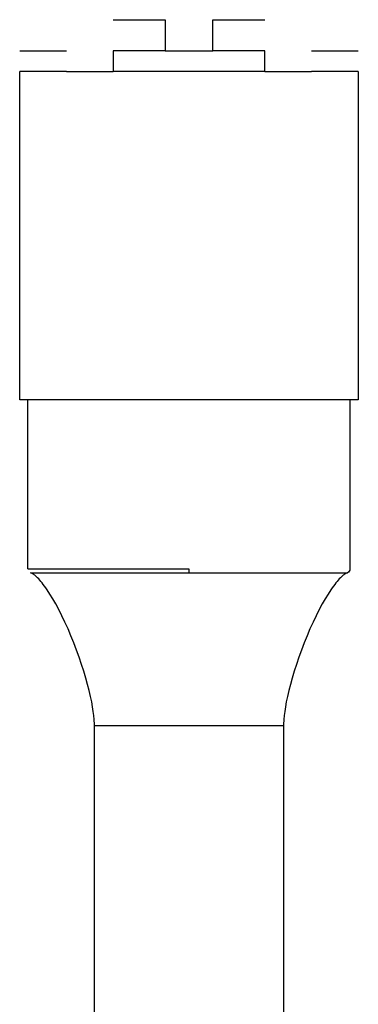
# Model space of a CAD drawing. Extents: x 0 to 239, y 0 to 181.
# Tile 5 of 6: x 215 to 232, y 63 to 110. Entities that reach past the tile are written whole.
import ezdxf

# ---------------------------------------------------------------- set-up
doc = ezdxf.new("R2010")
doc.units = 0
doc.header["$MEASUREMENT"] = 0
doc.layers.add('MAKE2D$VISIBILE$CURVE', color=7, linetype='CONTINUOUS')

msp = doc.modelspace()

# ---------------------------------------------------------------- linework, layer by layer
at = {"layer": 'MAKE2D$VISIBILE$CURVE', "color": 7}
for p, q in [((219.986, 110.268), (222.486, 110.268)), ((222.486, 110.268), (222.486, 108.768)), ((224.786, 110.268), (227.286, 110.268)), ((224.786, 108.768), (224.786, 110.268)), ((215.486, 108.768), (217.736, 108.768)), ((222.486, 108.768), (219.986, 108.768)), ((219.986, 108.768), (219.986, 107.768)), ((222.486, 108.768), (224.786, 108.768)), ((227.286, 108.768), (224.786, 108.768)), ((227.286, 107.768), (227.286, 108.768)), ((229.536, 108.768), (231.786, 108.768)), ((217.736, 107.768), (215.486, 107.768)), ((215.486, 91.968), (215.486, 107.768)), ((217.736, 107.768), (219.986, 107.768)), ((227.286, 107.768), (219.986, 107.768)), ((227.286, 107.768), (229.536, 107.768)), ((231.786, 107.768), (229.536, 107.768)), ((231.786, 107.768), (231.786, 91.968)), ((215.886, 91.968), (215.486, 91.968)), ((231.386, 91.968), (215.886, 91.968)), ((215.886, 83.828), (215.886, 91.968)), ((231.786, 91.968), (231.386, 91.968)), ((231.386, 91.968), (231.386, 83.828)), ((215.886, 83.828), (223.636, 83.828)), ((216.013, 83.642), (223.636, 83.642)), ((216.022, 83.638), (216.013, 83.642)), ((216.03, 83.634), (216.022, 83.638)), ((216.048, 83.626), (216.03, 83.634)), ((216.067, 83.617), (216.048, 83.626)), ((216.086, 83.607), (216.067, 83.617)), ((216.105, 83.595), (216.086, 83.607)), ((216.125, 83.583), (216.105, 83.595)), ((216.145, 83.57), (216.125, 83.583)), ((216.166, 83.555), (216.145, 83.57)), ((216.187, 83.54), (216.166, 83.555)), ((216.209, 83.523), (216.187, 83.54)), ((216.231, 83.505), (216.209, 83.523)), ((216.254, 83.486), (216.231, 83.505)), ((216.277, 83.465), (216.254, 83.486)), ((216.3, 83.444), (216.277, 83.465)), ((216.349, 83.397), (216.3, 83.444)), ((223.636, 83.828), (223.636, 83.642)), ((223.636, 83.642), (231.26, 83.642)), ((230.973, 83.444), (230.924, 83.397)), ((230.996, 83.465), (230.973, 83.444)), ((231.019, 83.486), (230.996, 83.465)), ((231.042, 83.505), (231.019, 83.486)), ((231.064, 83.523), (231.042, 83.505)), ((231.086, 83.54), (231.064, 83.523)), ((231.107, 83.555), (231.086, 83.54)), ((231.128, 83.57), (231.107, 83.555)), ((231.148, 83.583), (231.128, 83.57)), ((231.168, 83.595), (231.148, 83.583)), ((231.187, 83.607), (231.168, 83.595)), ((231.206, 83.617), (231.187, 83.607)), ((231.225, 83.626), (231.206, 83.617)), ((231.243, 83.634), (231.225, 83.626)), ((231.251, 83.638), (231.243, 83.634)), ((231.26, 83.642), (231.251, 83.638)), ((216.4, 83.344), (216.349, 83.397)), ((216.453, 83.287), (216.4, 83.344)), ((216.508, 83.223), (216.453, 83.287)), ((216.565, 83.154), (216.508, 83.223)), ((216.623, 83.08), (216.565, 83.154)), ((216.684, 82.999), (216.623, 83.08)), ((216.746, 82.912), (216.684, 82.999)), ((230.589, 82.999), (230.527, 82.912)), ((230.65, 83.08), (230.589, 82.999)), ((230.708, 83.154), (230.65, 83.08)), ((230.765, 83.223), (230.708, 83.154)), ((230.82, 83.287), (230.765, 83.223)), ((230.873, 83.344), (230.82, 83.287)), ((230.924, 83.397), (230.873, 83.344)), ((216.81, 82.82), (216.746, 82.912)), ((216.943, 82.616), (216.81, 82.82)), ((217.081, 82.389), (216.943, 82.616)), ((230.33, 82.616), (230.192, 82.389)), ((230.463, 82.82), (230.33, 82.616)), ((230.527, 82.912), (230.463, 82.82)), ((217.224, 82.139), (217.081, 82.389)), ((217.37, 81.867), (217.224, 82.139)), ((230.049, 82.139), (229.903, 81.867)), ((230.192, 82.389), (230.049, 82.139)), ((217.517, 81.575), (217.37, 81.867)), ((217.665, 81.266), (217.517, 81.575)), ((229.755, 81.575), (229.608, 81.266)), ((229.903, 81.867), (229.755, 81.575)), ((217.812, 80.942), (217.665, 81.266)), ((229.608, 81.266), (229.461, 80.942)), ((217.955, 80.608), (217.812, 80.942)), ((218.094, 80.265), (217.955, 80.608)), ((229.318, 80.608), (229.179, 80.265)), ((229.461, 80.942), (229.318, 80.608)), ((218.227, 79.919), (218.094, 80.265)), ((229.179, 80.265), (229.046, 79.919)), ((218.352, 79.573), (218.227, 79.919)), ((229.046, 79.919), (228.921, 79.573)), ((218.468, 79.231), (218.352, 79.573)), ((218.575, 78.897), (218.468, 79.231)), ((228.805, 79.231), (228.698, 78.897)), ((228.921, 79.573), (228.805, 79.231)), ((218.672, 78.572), (218.575, 78.897)), ((228.698, 78.897), (228.601, 78.572)), ((218.758, 78.261), (218.672, 78.572)), ((218.834, 77.966), (218.758, 78.261)), ((228.515, 78.261), (228.439, 77.966)), ((228.601, 78.572), (228.515, 78.261)), ((218.898, 77.687), (218.834, 77.966)), ((228.439, 77.966), (228.375, 77.687)), ((218.952, 77.427), (218.898, 77.687)), ((218.996, 77.186), (218.952, 77.427)), ((228.321, 77.427), (228.277, 77.186)), ((228.375, 77.687), (228.321, 77.427)), ((219.031, 76.964), (218.996, 77.186)), ((219.056, 76.762), (219.031, 76.964)), ((228.242, 76.964), (228.217, 76.762)), ((228.277, 77.186), (228.242, 76.964)), ((219.074, 76.579), (219.056, 76.762)), ((219.079, 76.495), (219.074, 76.579)), ((219.083, 76.415), (219.079, 76.495)), ((219.086, 76.34), (219.083, 76.415)), ((219.086, 76.268), (219.086, 76.34)), ((228.187, 76.34), (228.186, 76.268)), ((228.19, 76.415), (228.187, 76.34)), ((228.194, 76.495), (228.19, 76.415)), ((228.199, 76.579), (228.194, 76.495)), ((228.217, 76.762), (228.199, 76.579)), ((219.086, 50.647), (219.086, 76.268)), ((223.636, 76.268), (219.086, 76.268)), ((228.186, 76.268), (223.636, 76.268)), ((228.186, 76.268), (228.186, 50.647))]:
    msp.add_line(p, q, dxfattribs=at)
at = {"layer": 'MAKE2D$VISIBILE$CURVE', "color": 7, "extrusion": (0, 0, -1)}
msp.add_arc((-231.186, 83.828), 0.2, 180, 248.4371, dxfattribs=at)

doc.saveas('drawing.dxf')
